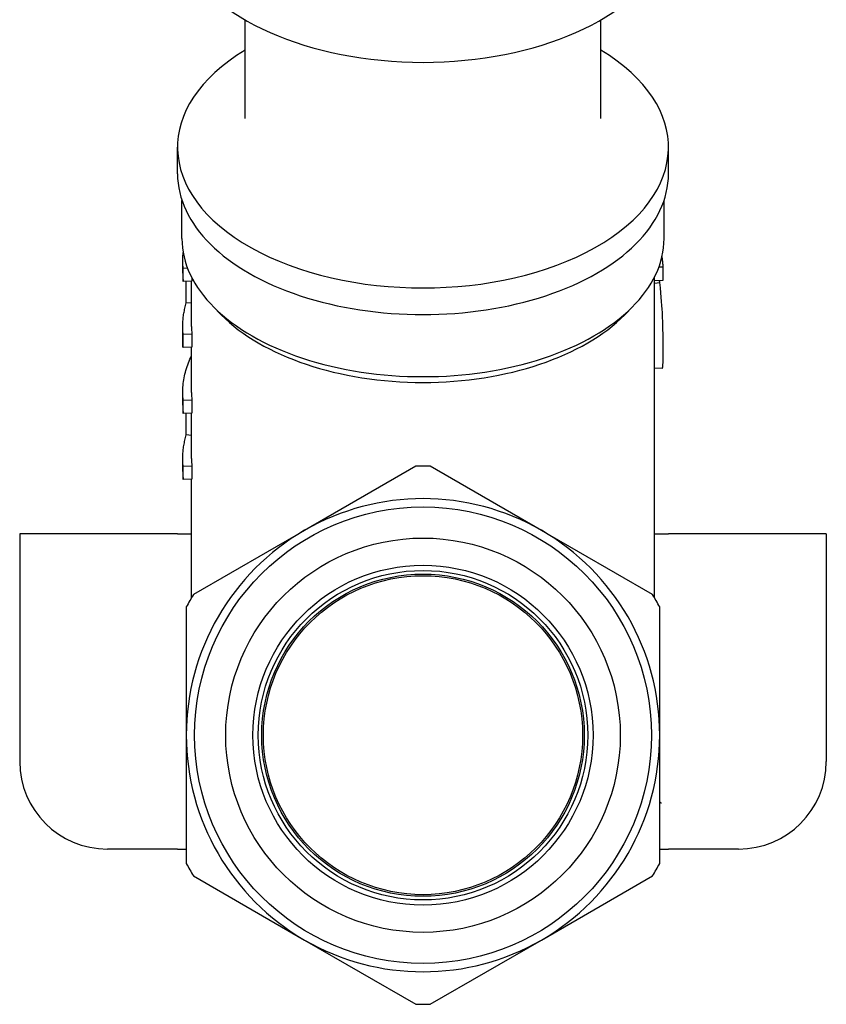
# Model space of a CAD drawing. Header units: millimetres. Extents: x 17 to 3703, y 14 to 406.
# Tile 7 of 11: x 403 to 449, y 166 to 222. Entities that reach past the tile are written whole.
import ezdxf

# ---------------------------------------------------------------- set-up
doc = ezdxf.new("R2010")
doc.units = ezdxf.units.MM
doc.layers.add('DETAIL', color=2, linetype='Continuous')

msp = doc.modelspace()

# ---------------------------------------------------------------- linework, layer by layer
at = {"layer": 'DETAIL'}
for p, q in [((415.881, 216.744), (415.881, 222.376)), ((436.181, 216.744), (436.181, 222.376)), ((412.031, 213.586), (412.031, 215.106)), ((440.031, 213.586), (440.031, 215.106)), ((412.281, 209.9), (412.281, 212.075)), ((439.781, 209.9), (439.781, 212.075)), ((412.331, 207.914), (412.331, 208.651)), ((412.605, 208.196), (412.355, 208.187)), ((412.355, 207.45), (412.355, 208.187)), ((439.49, 208.287), (439.726, 208.29)), ((439.726, 207.516), (439.726, 208.29)), ((412.854, 207.467), (412.355, 207.45)), ((412.533, 206.228), (412.533, 207.456)), ((412.831, 204.883), (412.831, 207.466)), ((412.854, 207.646), (412.854, 207.467)), ((439.231, 189.4), (439.231, 207.691)), ((439.231, 207.509), (439.726, 207.516)), ((439.231, 207.35), (439.535, 207.38)), ((412.831, 206.198), (412.533, 206.228)), ((414.526, 205.544), (414.047, 206.033)), ((437.535, 205.544), (438.015, 206.033)), ((412.331, 203.709), (412.331, 204.883)), ((412.854, 204.436), (412.355, 204.419)), ((412.355, 203.682), (412.355, 204.419)), ((412.854, 204.436), (412.854, 203.699)), ((412.854, 203.699), (412.355, 203.682)), ((412.831, 201.115), (412.831, 203.698)), ((439.675, 202.502), (439.231, 202.478)), ((412.331, 200.378), (412.331, 201.115)), ((412.854, 200.668), (412.355, 200.651)), ((412.355, 199.914), (412.355, 200.651)), ((412.854, 200.668), (412.854, 199.931)), ((412.854, 199.931), (412.355, 199.914)), ((412.533, 198.692), (412.533, 199.92)), ((412.831, 197.347), (412.831, 199.93)), ((412.831, 198.662), (412.533, 198.692)), ((412.331, 196.61), (412.331, 197.347)), ((412.854, 196.9), (412.355, 196.883)), ((412.355, 196.146), (412.355, 196.883)), ((412.854, 196.9), (412.854, 196.163)), ((425.619, 196.904), (419.281, 193.244)), ((432.781, 193.244), (426.442, 196.904)), ((412.854, 196.163), (412.355, 196.146)), ((412.831, 189.4), (412.831, 196.162)), ((412.031, 193.053), (403.031, 193.053)), ((403.031, 193.053), (403.031, 180.053)), ((412.031, 193.053), (412.831, 193.053)), ((419.281, 193.244), (412.942, 189.585)), ((439.119, 189.585), (432.781, 193.244)), ((439.231, 193.053), (440.031, 193.053)), ((449.031, 193.053), (440.031, 193.053)), ((449.031, 193.053), (449.031, 180.053)), ((412.531, 188.872), (412.531, 181.553)), ((439.531, 181.553), (439.531, 188.872)), ((412.531, 181.553), (412.531, 174.234)), ((439.531, 174.234), (439.531, 181.553)), ((412.031, 175.053), (408.031, 175.053)), ((412.031, 175.053), (412.531, 175.053)), ((439.531, 175.053), (440.031, 175.053)), ((444.031, 175.053), (440.031, 175.053)), ((412.942, 173.521), (419.281, 169.861)), ((432.781, 169.861), (439.119, 173.521)), ((419.281, 169.861), (425.619, 166.202)), ((426.442, 166.202), (432.781, 169.861))]:
    msp.add_line(p, q, dxfattribs=at)
at = {"layer": 'DETAIL', "flags": 128}
for points in [[(412.355, 208.187), (412.351, 208.225), (412.348, 208.263), (412.344, 208.3), (412.342, 208.338), (412.339, 208.376), (412.337, 208.414), (412.335, 208.452), (412.334, 208.489), (412.333, 208.527), (412.332, 208.565), (412.331, 208.603), (412.331, 208.641), (412.331, 208.679), (412.332, 208.716), (412.333, 208.754), (412.334, 208.792), (412.335, 208.83), (412.337, 208.868), (412.339, 208.905), (412.341, 208.943), (412.344, 208.981), (412.347, 209.019), (412.35, 209.057), (412.354, 209.094)], [(439.726, 208.29), (439.725, 208.314), (439.724, 208.339), (439.722, 208.363), (439.721, 208.387), (439.719, 208.411), (439.717, 208.435), (439.716, 208.459), (439.713, 208.484), (439.711, 208.508), (439.709, 208.532), (439.706, 208.556), (439.704, 208.58), (439.701, 208.604), (439.698, 208.629), (439.695, 208.653), (439.692, 208.677), (439.689, 208.701), (439.686, 208.725), (439.682, 208.749), (439.679, 208.773), (439.675, 208.797), (439.671, 208.821), (439.667, 208.846), (439.663, 208.87)], [(412.331, 207.914), (412.331, 207.895), (412.331, 207.875), (412.331, 207.856), (412.331, 207.837), (412.332, 207.817), (412.332, 207.798), (412.333, 207.779), (412.333, 207.759), (412.334, 207.74), (412.335, 207.721), (412.336, 207.701), (412.337, 207.682), (412.338, 207.663), (412.339, 207.643), (412.34, 207.624), (412.341, 207.605), (412.343, 207.585), (412.344, 207.566), (412.346, 207.547), (412.347, 207.527), (412.349, 207.508), (412.351, 207.489), (412.353, 207.469), (412.355, 207.45)], [(439.535, 207.38), (439.534, 207.386), (439.534, 207.391), (439.533, 207.397), (439.532, 207.402), (439.532, 207.408), (439.531, 207.414), (439.53, 207.419), (439.53, 207.425), (439.529, 207.43), (439.528, 207.436), (439.527, 207.442), (439.527, 207.447), (439.526, 207.453), (439.525, 207.458), (439.525, 207.464), (439.524, 207.469), (439.523, 207.475), (439.523, 207.48), (439.522, 207.486), (439.521, 207.491), (439.521, 207.497), (439.52, 207.502), (439.519, 207.508), (439.519, 207.513)], [(439.726, 203.534), (439.726, 203.634), (439.726, 203.736), (439.725, 203.841), (439.725, 203.948), (439.724, 204.058), (439.723, 204.17), (439.722, 204.285), (439.721, 204.402), (439.719, 204.523), (439.717, 204.649), (439.714, 204.781), (439.711, 204.917), (439.707, 205.058), (439.702, 205.205), (439.696, 205.356), (439.689, 205.513), (439.681, 205.682), (439.67, 205.869), (439.657, 206.074), (439.641, 206.299), (439.621, 206.541), (439.597, 206.802), (439.569, 207.082), (439.535, 207.38)], [(412.355, 204.419), (412.348, 204.495), (412.342, 204.57), (412.337, 204.646), (412.334, 204.721), (412.332, 204.797), (412.331, 204.873), (412.331, 204.948), (412.333, 205.024), (412.336, 205.1), (412.34, 205.175), (412.346, 205.251), (412.353, 205.326), (412.361, 205.402), (412.37, 205.477), (412.381, 205.553), (412.393, 205.628), (412.406, 205.703), (412.42, 205.779), (412.436, 205.854), (412.453, 205.929), (412.471, 206.004), (412.49, 206.078), (412.511, 206.153), (412.533, 206.228)], [(412.331, 203.709), (412.331, 203.708), (412.331, 203.706), (412.331, 203.705), (412.331, 203.704), (412.332, 203.703), (412.332, 203.702), (412.333, 203.701), (412.333, 203.7), (412.334, 203.698), (412.335, 203.697), (412.336, 203.696), (412.337, 203.695), (412.338, 203.694), (412.339, 203.693), (412.34, 203.692), (412.341, 203.691), (412.343, 203.69), (412.344, 203.688), (412.346, 203.687), (412.347, 203.686), (412.349, 203.685), (412.351, 203.684), (412.353, 203.683), (412.355, 203.682)], [(439.675, 202.502), (439.681, 202.504), (439.686, 202.511), (439.691, 202.521), (439.696, 202.536), (439.7, 202.556), (439.704, 202.578), (439.707, 202.605), (439.71, 202.634), (439.713, 202.666), (439.715, 202.702), (439.717, 202.74), (439.718, 202.782), (439.72, 202.828), (439.721, 202.876), (439.722, 202.927), (439.723, 202.982), (439.724, 203.04), (439.725, 203.101), (439.725, 203.165), (439.725, 203.232), (439.726, 203.303), (439.726, 203.377), (439.726, 203.454), (439.726, 203.534)], [(412.355, 200.651), (412.345, 200.759), (412.338, 200.867), (412.333, 200.975), (412.331, 201.083), (412.332, 201.191), (412.335, 201.299), (412.341, 201.407), (412.349, 201.515), (412.36, 201.623), (412.374, 201.731), (412.39, 201.838), (412.408, 201.946), (412.43, 202.053), (412.454, 202.161), (412.48, 202.268), (412.509, 202.374), (412.54, 202.481), (412.574, 202.587), (412.611, 202.693), (412.65, 202.799), (412.691, 202.904), (412.735, 203.009), (412.782, 203.114), (412.831, 203.219)], [(412.331, 200.378), (412.331, 200.358), (412.331, 200.339), (412.331, 200.32), (412.331, 200.3), (412.332, 200.281), (412.332, 200.262), (412.333, 200.242), (412.333, 200.223), (412.334, 200.204), (412.335, 200.184), (412.336, 200.165), (412.337, 200.146), (412.338, 200.126), (412.339, 200.107), (412.34, 200.088), (412.341, 200.068), (412.343, 200.049), (412.344, 200.03), (412.346, 200.01), (412.347, 199.991), (412.349, 199.972), (412.351, 199.952), (412.353, 199.933), (412.355, 199.914)], [(412.355, 196.883), (412.348, 196.958), (412.342, 197.034), (412.337, 197.11), (412.334, 197.185), (412.332, 197.261), (412.331, 197.336), (412.331, 197.412), (412.333, 197.488), (412.336, 197.563), (412.34, 197.639), (412.346, 197.715), (412.353, 197.79), (412.361, 197.866), (412.37, 197.941), (412.381, 198.017), (412.393, 198.092), (412.406, 198.167), (412.42, 198.242), (412.436, 198.317), (412.453, 198.393), (412.471, 198.467), (412.49, 198.542), (412.511, 198.617), (412.533, 198.692)], [(412.331, 196.61), (412.331, 196.59), (412.331, 196.571), (412.331, 196.552), (412.332, 196.532), (412.332, 196.513), (412.332, 196.494), (412.333, 196.474), (412.334, 196.455), (412.334, 196.436), (412.335, 196.416), (412.336, 196.397), (412.337, 196.378), (412.338, 196.358), (412.339, 196.339), (412.34, 196.32), (412.341, 196.3), (412.343, 196.281), (412.344, 196.262), (412.346, 196.242), (412.347, 196.223), (412.349, 196.204), (412.351, 196.184), (412.353, 196.165), (412.355, 196.146)], [(439.64, 177.668), (439.635, 177.67), (439.631, 177.672), (439.626, 177.675), (439.622, 177.677), (439.617, 177.68), (439.613, 177.682), (439.608, 177.684), (439.603, 177.686), (439.599, 177.689), (439.594, 177.691), (439.59, 177.693), (439.585, 177.695), (439.581, 177.697), (439.576, 177.7), (439.571, 177.702), (439.567, 177.704), (439.562, 177.706), (439.558, 177.708), (439.553, 177.71), (439.549, 177.712), (439.544, 177.714), (439.54, 177.716), (439.535, 177.718), (439.531, 177.72)]]:
    msp.add_lwpolyline(points, dxfattribs=at)
at = {"layer": 'DETAIL'}
for radius in [13.025, 11.25, 9.7, 9.4, 9.195, 9.1]:
    msp.add_circle((426.031, 181.553), radius, dxfattribs=at)
for centre, radius, start, end in [((426.031, 181.553), 15.356, 88.4646, 91.5354), ((426.031, 181.553), 13.5, 60, 120), ((426.031, 181.553), 13.5, 120, 180), ((426.031, 181.553), 13.5, 0, 60), ((426.031, 181.553), 15.356, 148.4646, 151.5354), ((426.031, 181.553), 15.356, 28.4646, 31.5354), ((426.031, 181.553), 13.5, 180, 240), ((426.031, 181.553), 13.5, 300, 0), ((408.031, 180.053), 5, 180, 270), ((444.031, 180.053), 5, 270, 0), ((426.031, 181.553), 15.356, 208.4646, 211.5354), ((426.031, 181.553), 15.356, 328.4646, 331.5354), ((426.031, 181.553), 13.5, 240, 300), ((426.031, 181.553), 15.356, 268.4646, 271.5354)]:
    msp.add_arc(centre, radius, start, end, dxfattribs=at)
for centre, major_axis, start_param, end_param in [((426.031, 228.149), (14.294, 0), 3.39929, 6.025488), ((426.031, 215.106), (-14, 0), 5.523423, 10.18454), ((426.031, 213.586), (-14, 0), 0, 3.141593), ((426.031, 209.9), (-13.75, 0), 0, 3.141593), ((426.031, 209.256), (13.2, 0), 3.654016, 5.770762), ((426.031, 204.883), (-13.2, 0), 0, 0.059095), ((426.031, 201.115), (-13.2, 0), 0, 0.059095), ((426.031, 197.347), (-13.2, 0), 0, 0.059095)]:
    msp.add_ellipse(centre, major_axis=major_axis, ratio=0.573576, start_param=start_param, end_param=end_param, dxfattribs=at)

doc.saveas('drawing.dxf')
